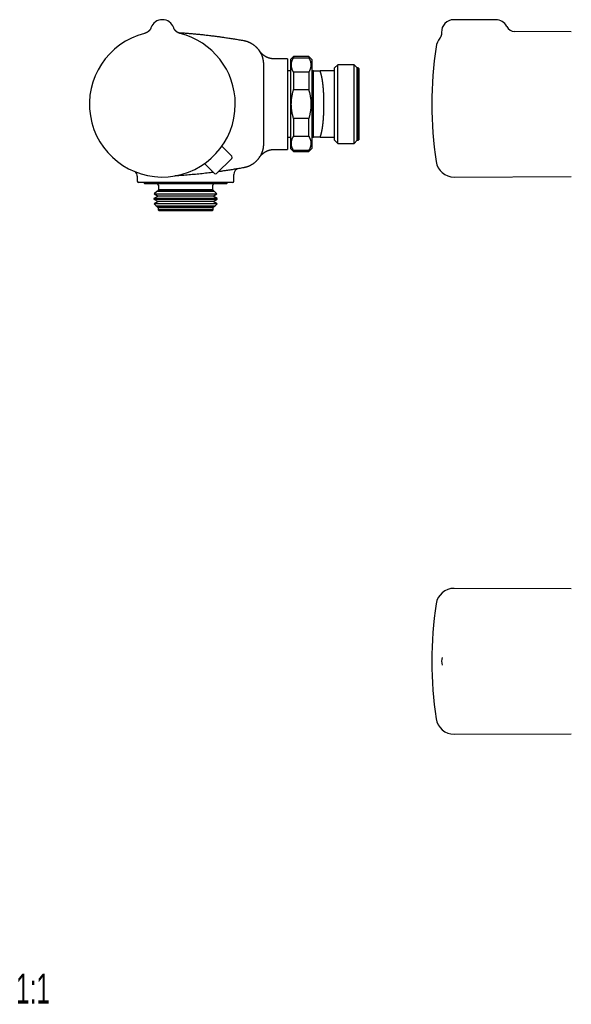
# Model space of a CAD drawing. Header units: millimetres. Extents: x 8 to 681, y 12 to 339.
# Tile 1 of 5: x 8 to 191, y 12 to 339. Entities that reach past the tile are written whole.
import ezdxf

# ---------------------------------------------------------------- set-up
doc = ezdxf.new("R2010")
doc.units = ezdxf.units.MM
doc.styles.add('SLDTEXTSTYLE0', font='TXT', dxfattribs={"width": 0.605})

msp = doc.modelspace()

# ---------------------------------------------------------------- linework, layer by layer
at = {"color": 7, "linetype": 'Continuous', "lineweight": 30}
for p, q in [((166.3, 338.5), (152.3, 338.5)), ((51.99, 335.85), (51.99, 335.85)), ((51.99, 335.85), (51.99, 335.85)), ((59.52, 335.85), (59.52, 335.85)), ((59.52, 335.85), (59.52, 335.85)), ((191.3, 334.5), (172.57, 334.58)), ((89.26, 323.72), (89.26, 310.5)), ((89.26, 323.72), (89.26, 323.72)), ((89.26, 323.72), (89.26, 323.72)), ((97.26, 325.5), (92.9, 325.5)), ((97.26, 325.5), (97.26, 295.5)), ((99.26, 326.25), (98.26, 325.25)), ((98.26, 325.25), (98.26, 310.5)), ((104.26, 326.25), (99.26, 326.25)), ((99.26, 326.25), (99.26, 325.89)), ((99.26, 325.89), (104.26, 325.89)), ((105.26, 325.25), (104.26, 326.25)), ((104.26, 326.25), (104.26, 325.89)), ((105.26, 325.25), (105.26, 310.5)), ((113.87, 323.5), (112.87, 322.5)), ((119.37, 323.5), (113.87, 323.5)), ((113.87, 297.5), (113.87, 323.5)), ((120.37, 322.5), (119.37, 323.5)), ((119.37, 297.5), (119.37, 323.5)), ((98.26, 321.5), (97.26, 321.5)), ((99.26, 321.09), (99.26, 315.3)), ((104.26, 321.09), (99.26, 321.09)), ((104.26, 321.09), (104.26, 315.3)), ((105.82, 321.5), (105.26, 321.5)), ((105.82, 321.5), (105.82, 321.5)), ((105.87, 299.5), (105.87, 321.5)), ((105.87, 321.5), (105.87, 321.5)), ((112.87, 321.5), (108.02, 321.5)), ((112.87, 321.5), (112.87, 322.5)), ((112.87, 299.5), (112.87, 321.5)), ((120.67, 322.5), (120.37, 322.5)), ((120.37, 298.5), (120.37, 322.5)), ((120.87, 322.3), (120.67, 322.5)), ((120.67, 298.5), (120.67, 322.5)), ((120.87, 322.3), (120.87, 298.7)), ((99.26, 315.3), (104.26, 315.3)), ((89.26, 310.5), (89.26, 297.28)), ((98.26, 310.5), (98.26, 295.75)), ((105.26, 310.5), (105.26, 295.75)), ((104.26, 305.7), (99.26, 305.7)), ((99.26, 305.7), (99.26, 299.91)), ((104.26, 299.91), (104.26, 305.7)), ((97.26, 299.5), (98.26, 299.5)), ((99.26, 299.91), (104.26, 299.91)), ((105.26, 299.5), (105.82, 299.5)), ((105.82, 299.5), (105.87, 299.5)), ((105.87, 299.5), (105.87, 299.5)), ((108.02, 299.5), (112.87, 299.5)), ((112.87, 298.5), (112.87, 299.5)), ((112.87, 298.5), (113.87, 297.5)), ((113.87, 297.5), (119.37, 297.5)), ((119.37, 297.5), (120.37, 298.5)), ((120.37, 298.5), (120.67, 298.5)), ((120.67, 298.5), (120.87, 298.7)), ((78.78, 293.21), (75.49, 296.55)), ((92.81, 295.5), (92.9, 295.5)), ((92.9, 295.5), (97.26, 295.5)), ((98.26, 295.75), (99.26, 294.75)), ((99.26, 295.11), (99.26, 294.75)), ((104.26, 295.11), (99.26, 295.11)), ((99.26, 294.75), (104.26, 294.75)), ((104.26, 294.75), (105.26, 295.75)), ((104.26, 295.11), (104.26, 294.75)), ((73.05, 287.48), (69.71, 290.76)), ((78.77, 292.51), (73.75, 287.48)), ((47.46, 286.61), (47.46, 285)), ((52.4, 284.5), (47.96, 284.5)), ((49.71, 284.5), (49.71, 284.3)), ((49.71, 284.3), (49.91, 284.1)), ((77.21, 284.3), (49.71, 284.3)), ((77.01, 284.1), (49.91, 284.1)), ((57.83, 284.5), (57.52, 284.5)), ((78.96, 284.5), (64.27, 284.5)), ((77.01, 284.1), (77.21, 284.3)), ((77.21, 284.3), (77.21, 284.5)), ((79.46, 285), (79.46, 287.16)), ((152.47, 286.33), (191.3, 286.5)), ((53.9, 281.55), (53.08, 280.72)), ((54.33, 281.79), (53.9, 281.55)), ((73.01, 281.55), (53.9, 281.55)), ((54.46, 282.1), (54.22, 281.86)), ((54.22, 281.86), (54.33, 281.79)), ((54.22, 281.86), (54.62, 281.86)), ((72.58, 281.79), (54.33, 281.79)), ((54.46, 283.6), (54.46, 282.1)), ((72.46, 282.1), (54.46, 282.1)), ((54.62, 281.86), (72.69, 281.86)), ((72.46, 282.1), (72.46, 283.6)), ((72.69, 281.86), (72.46, 282.1)), ((72.58, 281.79), (72.69, 281.86)), ((73.01, 281.55), (72.58, 281.79)), ((73.84, 280.72), (73.01, 281.55)), ((54.33, 279.99), (52.98, 279.21)), ((52.98, 279.21), (52.98, 278.98)), ((73.93, 279.21), (52.98, 279.21)), ((52.98, 278.98), (54.33, 278.19)), ((52.98, 278.98), (53.44, 278.98)), ((54.33, 278.19), (53.02, 277.44)), ((53.08, 280.72), (54.33, 279.99)), ((53.08, 280.72), (53.53, 280.72)), ((53.44, 278.98), (73.93, 278.98)), ((53.53, 280.72), (73.84, 280.72)), ((72.58, 279.99), (54.33, 279.99)), ((72.58, 278.19), (54.33, 278.19)), ((72.58, 279.99), (73.84, 280.72)), ((73.93, 279.21), (72.58, 279.99)), ((72.58, 278.19), (73.93, 278.98)), ((73.89, 277.44), (72.58, 278.19)), ((73.93, 278.98), (73.93, 279.21)), ((53.02, 277.44), (53.69, 276.76)), ((73.89, 277.44), (53.02, 277.44)), ((53.69, 276.76), (54.33, 276.39)), ((53.69, 276.76), (54.12, 276.76)), ((54.12, 276.76), (73.22, 276.76)), ((54.33, 276.39), (54.16, 276.3)), ((54.16, 276.3), (54.36, 276.1)), ((72.75, 276.3), (54.16, 276.3)), ((72.58, 276.39), (54.33, 276.39)), ((54.36, 276.1), (54.36, 275.4)), ((72.56, 276.1), (54.36, 276.1)), ((54.36, 275.4), (54.66, 275.1)), ((72.56, 275.4), (54.36, 275.4)), ((72.26, 275.1), (54.66, 275.1)), ((72.26, 275.1), (72.56, 275.4)), ((72.56, 276.1), (72.75, 276.3)), ((72.56, 275.4), (72.56, 276.1)), ((72.58, 276.39), (73.22, 276.76)), ((72.75, 276.3), (72.58, 276.39)), ((73.22, 276.76), (73.89, 277.44)), ((191.3, 149.76), (152.47, 149.93)), ((148.51, 127.04), (148.51, 127.04)), ((152.47, 101.58), (191.3, 101.75))]:
    msp.add_line(p, q, dxfattribs=at)
at = {"color": 7, "linetype": 'Continuous', "lineweight": 30, "flags": 128}
msp.add_lwpolyline([(59.58, 335.7), (59.56, 335.76), (59.52, 335.85)], dxfattribs=at)
at = {"color": 7, "linetype": 'Continuous', "lineweight": 30}
for centre, radius, start, end in [((55.76, 334.5), 4, 19.6961, 160.3039), ((152.3, 334.5), 4, 90, 182.7509), ((166.3, 334.5), 4, 26.1396, 90), ((55.76, 310.5), 24.17, 104.0365, 0), ((55.76, 310.5), 24.17, 0, 75.9635), ((172.58, 337.58), 3, 206.1387, 269.7329), ((152.44, 328.67), 6, 142.3912, 171.5732), ((275.1, 310.5), 130, 171.5732, 188.4268), ((78.42, 292.86), 0.5, 315, 44.5), ((152.44, 292.33), 6, 188.4268, 270.25), ((45.46, 286.61), 2, 359.9864, 44.5554), ((73.4, 287.84), 0.5, 225.5, 315), ((81.46, 287.16), 2, 99.6783, 180.0039), ((47.96, 285), 0.5, 180, 270), ((53.96, 283.6), 0.5, 0, 90), ((72.96, 283.6), 0.5, 90, 180), ((78.96, 285), 0.5, 270, 0), ((152.44, 143.93), 6, 89.75, 171.5732), ((275.1, 125.76), 130, 171.5732, 188.4268), ((152.3, 125.76), 4, 161.261, 198.7588), ((152.44, 107.58), 6, 188.4268, 270.25)]:
    msp.add_arc(centre, radius, start, end, dxfattribs=at)
for points, knots in [([(51.99, 335.85), (51.99, 335.85), (51.99, 335.85), (51.99, 335.84), (51.99, 335.84), (51.98, 335.83), (51.98, 335.82), (51.98, 335.81), (51.97, 335.8), (51.96, 335.77), (51.94, 335.73), (51.92, 335.68), (51.9, 335.62), (51.86, 335.55), (51.83, 335.48), (51.8, 335.42), (51.76, 335.35), (51.72, 335.28), (51.67, 335.21), (51.63, 335.15), (51.58, 335.08), (51.53, 335.01), (51.48, 334.95), (51.42, 334.88), (51.37, 334.82), (51.31, 334.76), (51.25, 334.7), (51.19, 334.64), (51.12, 334.59), (51.06, 334.53), (50.99, 334.48), (50.92, 334.43), (50.85, 334.38), (50.78, 334.33), (50.71, 334.29), (50.63, 334.24), (50.56, 334.2), (50.48, 334.17), (50.41, 334.13), (50.33, 334.09), (50.25, 334.06), (50.17, 334.03), (50.08, 334), (49.99, 333.98), (49.93, 333.96), (49.89, 333.95), (49.89, 333.95)], [0, 0, 0, 0, 0.002692, 0.005958, 0.008872, 0.011714, 0.014857, 0.018939, 0.024822, 0.033912, 0.047983, 0.065484, 0.090355, 0.117301, 0.141236, 0.166305, 0.192465, 0.219323, 0.246654, 0.274315, 0.302212, 0.330284, 0.358487, 0.386793, 0.415178, 0.443628, 0.47213, 0.500676, 0.529258, 0.557871, 0.586509, 0.615171, 0.643852, 0.67255, 0.701263, 0.72999, 0.758728, 0.787477, 0.816236, 0.845004, 0.873779, 0.902561, 0.934541, 0.966503, 0.998365, 1, 1, 1, 1]), ([(61.62, 333.95), (61.62, 333.95), (61.58, 333.96), (61.53, 333.97), (61.44, 334), (61.36, 334.03), (61.28, 334.06), (61.2, 334.09), (61.12, 334.12), (61.04, 334.16), (60.97, 334.2), (60.89, 334.24), (60.82, 334.28), (60.75, 334.32), (60.68, 334.37), (60.61, 334.42), (60.54, 334.46), (60.47, 334.52), (60.41, 334.57), (60.35, 334.62), (60.29, 334.68), (60.23, 334.73), (60.17, 334.79), (60.12, 334.85), (60.07, 334.91), (60.02, 334.97), (59.97, 335.03), (59.92, 335.09), (59.88, 335.16), (59.84, 335.22), (59.8, 335.28), (59.76, 335.34), (59.72, 335.4), (59.69, 335.46), (59.66, 335.52), (59.63, 335.58), (59.61, 335.63), (59.59, 335.68), (59.57, 335.73), (59.55, 335.76), (59.54, 335.79), (59.54, 335.81), (59.53, 335.82), (59.53, 335.83), (59.53, 335.84), (59.52, 335.84), (59.52, 335.85), (59.52, 335.85), (59.52, 335.85), (59.52, 335.85)], [0, 0, 0, 0, 0.002749, 0.032054, 0.06129, 0.090454, 0.119544, 0.148556, 0.177489, 0.206338, 0.235099, 0.26377, 0.292345, 0.320819, 0.349187, 0.377442, 0.405578, 0.433588, 0.461461, 0.489189, 0.51676, 0.544162, 0.57138, 0.598397, 0.625195, 0.651752, 0.67804, 0.70403, 0.729685, 0.754962, 0.779809, 0.804162, 0.827942, 0.851052, 0.873368, 0.894731, 0.91493, 0.933659, 0.95039, 0.964024, 0.973466, 0.979661, 0.983947, 0.987152, 0.989825, 0.992383, 0.99516, 0.998445, 1, 1, 1, 1]), ([(60.85, 334.26), (61.16, 334.24), (61.87, 334.19), (63.04, 334.11), (64.34, 334), (65.69, 333.88), (67.04, 333.75), (68.43, 333.61), (69.87, 333.46), (71.34, 333.29), (72.81, 333.1), (74.18, 332.93), (75.44, 332.75), (76.72, 332.57), (78.12, 332.36), (79.63, 332.12), (81.15, 331.87), (82.15, 331.69), (82.66, 331.6)], [0, 0, 0, 0, 0.042448, 0.097759, 0.159456, 0.221153, 0.282861, 0.344569, 0.411952, 0.479336, 0.546734, 0.614133, 0.667546, 0.720961, 0.79071, 0.860464, 0.93023, 1, 1, 1, 1]), ([(148.3, 334.31), (148.31, 334.28), (148.31, 334.23), (148.31, 334.15), (148.31, 334.06), (148.3, 333.98), (148.3, 333.9), (148.29, 333.81), (148.28, 333.73), (148.26, 333.65), (148.25, 333.56), (148.23, 333.48), (148.21, 333.4), (148.19, 333.32), (148.17, 333.25), (148.14, 333.17), (148.11, 333.09), (148.08, 333.02), (148.05, 332.95), (148.02, 332.87), (147.98, 332.8), (147.95, 332.74), (147.91, 332.67), (147.87, 332.61), (147.83, 332.54), (147.8, 332.48), (147.76, 332.43), (147.72, 332.38), (147.69, 332.35), (147.68, 332.33)], [0, 0, 0, 0, 0.034748, 0.075154, 0.115437, 0.15559, 0.195606, 0.235478, 0.275198, 0.314757, 0.354145, 0.393351, 0.432362, 0.471163, 0.509739, 0.54807, 0.586135, 0.62391, 0.661367, 0.698473, 0.735188, 0.771468, 0.807258, 0.842494, 0.877096, 0.910969, 0.943994, 0.976022, 1, 1, 1, 1]), ([(82.66, 331.6), (82.66, 331.6), (82.73, 331.59), (82.87, 331.56), (83.09, 331.51), (83.3, 331.46), (83.52, 331.4), (83.73, 331.33), (83.94, 331.26), (84.15, 331.18), (84.37, 331.1), (84.57, 331), (84.78, 330.91), (84.98, 330.8), (85.18, 330.69), (85.38, 330.58), (85.56, 330.47), (85.75, 330.34), (85.93, 330.22), (86.11, 330.08), (86.29, 329.95), (86.46, 329.8), (86.63, 329.65), (86.8, 329.5), (86.96, 329.34), (87.12, 329.17), (87.27, 329), (87.41, 328.83), (87.55, 328.66), (87.69, 328.48), (87.82, 328.3), (87.94, 328.12), (88.06, 327.93), (88.18, 327.74), (88.29, 327.54), (88.39, 327.34), (88.49, 327.13), (88.59, 326.92), (88.68, 326.71), (88.76, 326.51), (88.83, 326.3), (88.9, 326.09), (88.96, 325.87), (89.02, 325.66), (89.07, 325.44), (89.12, 325.22), (89.15, 325), (89.19, 324.77), (89.21, 324.54), (89.23, 324.31), (89.25, 324.1), (89.25, 323.91), (89.25, 323.78), (89.26, 323.72)], [0, 0, 0, 0, 0.000005, 0.019803, 0.039605, 0.059404, 0.079339, 0.099278, 0.119214, 0.139583, 0.159956, 0.180325, 0.200845, 0.221369, 0.241888, 0.261686, 0.281488, 0.301286, 0.321221, 0.34116, 0.361096, 0.381464, 0.401837, 0.422206, 0.442725, 0.463248, 0.483767, 0.503563, 0.523363, 0.54316, 0.563093, 0.583031, 0.602964, 0.623331, 0.643702, 0.664068, 0.684585, 0.705106, 0.725623, 0.745422, 0.765225, 0.785025, 0.804961, 0.824902, 0.844839, 0.865209, 0.885583, 0.905952, 0.926472, 0.946996, 0.967516, 0.983754, 1, 1, 1, 1]), ([(92.9, 325.5), (92.88, 325.5), (92.83, 325.5), (92.73, 325.5), (92.61, 325.51), (92.49, 325.51), (92.36, 325.52), (92.24, 325.54), (92.12, 325.55), (92, 325.57), (91.87, 325.59), (91.75, 325.61), (91.63, 325.63), (91.51, 325.66), (91.4, 325.69), (91.28, 325.72), (91.16, 325.76), (91.04, 325.79), (90.93, 325.83), (90.82, 325.87), (90.7, 325.92), (90.59, 325.96), (90.48, 326.01), (90.37, 326.06), (90.26, 326.11), (90.16, 326.16), (90.05, 326.22), (89.95, 326.28), (89.84, 326.33), (89.74, 326.4), (89.64, 326.46), (89.55, 326.52), (89.45, 326.59), (89.36, 326.66), (89.26, 326.72), (89.17, 326.79), (89.09, 326.87), (89, 326.94), (88.92, 327.01), (88.83, 327.09), (88.75, 327.16), (88.68, 327.24), (88.6, 327.31), (88.53, 327.39), (88.46, 327.47), (88.39, 327.54), (88.32, 327.62), (88.26, 327.69), (88.2, 327.76), (88.15, 327.83), (88.1, 327.9), (88.05, 327.96), (88.01, 328.02), (87.98, 328.07), (87.95, 328.1), (87.94, 328.13), (87.93, 328.14), (87.92, 328.15), (87.91, 328.16), (87.91, 328.16), (87.91, 328.16), (87.91, 328.17), (87.91, 328.17)], [0, 0, 0, 0, 0.00662, 0.027691, 0.048737, 0.069757, 0.090749, 0.111713, 0.132648, 0.153554, 0.174429, 0.195272, 0.216083, 0.23686, 0.257603, 0.278309, 0.298977, 0.319606, 0.340194, 0.36074, 0.381241, 0.401695, 0.4221, 0.442453, 0.462751, 0.482992, 0.503172, 0.523287, 0.543334, 0.563306, 0.583201, 0.603011, 0.62273, 0.642352, 0.661868, 0.681268, 0.700543, 0.71968, 0.738665, 0.757481, 0.776111, 0.794532, 0.812717, 0.830635, 0.848247, 0.865507, 0.882359, 0.898731, 0.914534, 0.929655, 0.943948, 0.957222, 0.969214, 0.979497, 0.987166, 0.991736, 0.994477, 0.996262, 0.997546, 0.998616, 0.999688, 1, 1, 1, 1]), ([(87.91, 328.16), (87.91, 328.16), (87.91, 328.16), (87.91, 328.17), (87.91, 328.17), (87.91, 328.17)], [0, 0, 0, 0, 0.0502963, 0.6227174, 1, 1, 1, 1]), ([(87.91, 328.16), (87.91, 328.16), (87.91, 328.16), (87.92, 328.15), (87.94, 328.12), (87.96, 328.09), (87.98, 328.06), (87.99, 328.05)], [0, 0, 0, 0, 0.005683, 0.273182, 0.540755, 0.808354, 1, 1, 1, 1]), ([(88.04, 327.96), (88.04, 327.96), (88.03, 327.98), (88.01, 328.02), (87.98, 328.06), (87.96, 328.09), (87.95, 328.1), (87.95, 328.1)], [0, 0, 0, 0, 0.023342, 0.322095, 0.621633, 0.921171, 1, 1, 1, 1]), ([(99.26, 321.09), (99.22, 321.15), (99.15, 321.27), (99.04, 321.46), (98.95, 321.64), (98.87, 321.82), (98.8, 322), (98.73, 322.18), (98.67, 322.37), (98.62, 322.56), (98.57, 322.77), (98.54, 322.97), (98.52, 323.18), (98.51, 323.38), (98.5, 323.58), (98.51, 323.78), (98.53, 323.97), (98.57, 324.17), (98.61, 324.38), (98.66, 324.59), (98.72, 324.78), (98.79, 324.95), (98.85, 325.11), (98.92, 325.27), (98.99, 325.42), (99.08, 325.58), (99.16, 325.74), (99.22, 325.84), (99.26, 325.89)], [0, 0, 0, 0, 0.039402, 0.078808, 0.11821, 0.155431, 0.192661, 0.229889, 0.267109, 0.309408, 0.35173, 0.394058, 0.436377, 0.478674, 0.518708, 0.558755, 0.598802, 0.638836, 0.682192, 0.725557, 0.768915, 0.801796, 0.834679, 0.86756, 0.900438, 0.933317, 0.966658, 1, 1, 1, 1]), ([(104.26, 325.89), (104.29, 325.83), (104.37, 325.71), (104.47, 325.52), (104.56, 325.34), (104.64, 325.16), (104.71, 324.98), (104.78, 324.8), (104.84, 324.61), (104.89, 324.42), (104.94, 324.21), (104.97, 324.01), (104.99, 323.8), (105, 323.61), (105.01, 323.44), (105, 323.28), (104.99, 323.11), (104.96, 322.92), (104.93, 322.71), (104.88, 322.5), (104.82, 322.3), (104.75, 322.11), (104.68, 321.91), (104.6, 321.73), (104.52, 321.56), (104.44, 321.4), (104.35, 321.25), (104.29, 321.14), (104.26, 321.09)], [0, 0, 0, 0, 0.039402, 0.078808, 0.11821, 0.155431, 0.192661, 0.229889, 0.267109, 0.309408, 0.35173, 0.394058, 0.436377, 0.478674, 0.510705, 0.542739, 0.574769, 0.617661, 0.660561, 0.703453, 0.744473, 0.785505, 0.826538, 0.86756, 0.900438, 0.933317, 0.966658, 1, 1, 1, 1]), ([(105.87, 321.5), (105.85, 321.5), (105.83, 321.5), (105.82, 321.5), (105.82, 321.5)], [0, 0, 0, 0, 0.976995, 1, 1, 1, 1]), ([(105.87, 321.5), (105.87, 321.5), (105.87, 321.5), (105.89, 321.5), (105.92, 321.5), (105.96, 321.5), (106, 321.5), (106.06, 321.5), (106.12, 321.5), (106.19, 321.5), (106.27, 321.5), (106.36, 321.5), (106.46, 321.5), (106.57, 321.5), (106.69, 321.5), (106.81, 321.5), (106.94, 321.5), (107.08, 321.5), (107.22, 321.5), (107.39, 321.5), (107.58, 321.5), (107.79, 321.5), (107.94, 321.5), (108.02, 321.5)], [0, 0, 0, 0, 0.042738, 0.08549, 0.128248, 0.171002, 0.213741, 0.256936, 0.300142, 0.343354, 0.386563, 0.429761, 0.477084, 0.524413, 0.571743, 0.619068, 0.666509, 0.71395, 0.761134, 0.808318, 0.872211, 0.936106, 1, 1, 1, 1]), ([(108.02, 299.5), (108.03, 299.54), (108.07, 299.61), (108.11, 299.73), (108.16, 299.84), (108.2, 299.96), (108.24, 300.08), (108.29, 300.21), (108.33, 300.34), (108.37, 300.48), (108.41, 300.63), (108.45, 300.77), (108.48, 300.92), (108.52, 301.08), (108.56, 301.23), (108.6, 301.42), (108.64, 301.64), (108.69, 301.89), (108.73, 302.12), (108.77, 302.33), (108.8, 302.51), (108.83, 302.7), (108.86, 302.89), (108.88, 303.09), (108.91, 303.29), (108.94, 303.49), (108.96, 303.69), (108.99, 303.9), (109.01, 304.11), (109.03, 304.33), (109.06, 304.57), (109.09, 304.86), (109.12, 305.18), (109.14, 305.49), (109.17, 305.8), (109.19, 306.11), (109.21, 306.39), (109.22, 306.65), (109.23, 306.89), (109.25, 307.12), (109.26, 307.36), (109.27, 307.6), (109.28, 307.84), (109.29, 308.09), (109.3, 308.37), (109.31, 308.68), (109.31, 309.03), (109.32, 309.38), (109.33, 309.71), (109.33, 310.04), (109.33, 310.34), (109.33, 310.61), (109.33, 310.88), (109.33, 311.18), (109.32, 311.51), (109.32, 311.83), (109.31, 312.14), (109.3, 312.45), (109.29, 312.75), (109.28, 313.06), (109.27, 313.36), (109.26, 313.67), (109.24, 313.99), (109.23, 314.27), (109.21, 314.53), (109.19, 314.78), (109.18, 315.06), (109.15, 315.36), (109.13, 315.65), (109.11, 315.93), (109.08, 316.21), (109.06, 316.47), (109.03, 316.74), (109, 317.01), (108.97, 317.27), (108.93, 317.54), (108.9, 317.78), (108.87, 317.99), (108.84, 318.2), (108.81, 318.43), (108.77, 318.67), (108.73, 318.89), (108.7, 319.08), (108.66, 319.28), (108.62, 319.49), (108.57, 319.71), (108.52, 319.91), (108.48, 320.09), (108.44, 320.24), (108.4, 320.39), (108.36, 320.54), (108.31, 320.7), (108.27, 320.84), (108.22, 320.98), (108.18, 321.11), (108.13, 321.22), (108.09, 321.33), (108.05, 321.42), (108.03, 321.47), (108.02, 321.5)], [0, 0, 0, 0, 0.009884, 0.019768, 0.028921, 0.038074, 0.047243, 0.056413, 0.065566, 0.074719, 0.084019, 0.093319, 0.102341, 0.111364, 0.120534, 0.129703, 0.14283, 0.155959, 0.169086, 0.178075, 0.187064, 0.196069, 0.205073, 0.214063, 0.223052, 0.232056, 0.241061, 0.25005, 0.259039, 0.268045, 0.27705, 0.289936, 0.302826, 0.315713, 0.327526, 0.339342, 0.351155, 0.360008, 0.368861, 0.377729, 0.386598, 0.39545, 0.404303, 0.413172, 0.42204, 0.434723, 0.447408, 0.46009, 0.471792, 0.483496, 0.495197, 0.503967, 0.512736, 0.524438, 0.536142, 0.547843, 0.558885, 0.569932, 0.58098, 0.592027, 0.603068, 0.614744, 0.626423, 0.638099, 0.646849, 0.655599, 0.667275, 0.678954, 0.69063, 0.70164, 0.712655, 0.723672, 0.734688, 0.745698, 0.757436, 0.769177, 0.780915, 0.789712, 0.798509, 0.810247, 0.821987, 0.833725, 0.842537, 0.851349, 0.863917, 0.876487, 0.889056, 0.898207, 0.90736, 0.916511, 0.926804, 0.937099, 0.947395, 0.957687, 0.967025, 0.976365, 0.985703, 0.992852, 1, 1, 1, 1]), ([(99.26, 305.7), (99.22, 305.81), (99.16, 306.03), (99.07, 306.35), (98.99, 306.65), (98.91, 306.97), (98.84, 307.32), (98.77, 307.67), (98.71, 307.99), (98.67, 308.28), (98.63, 308.57), (98.59, 308.86), (98.56, 309.15), (98.54, 309.45), (98.52, 309.76), (98.51, 310.08), (98.5, 310.43), (98.51, 310.79), (98.52, 311.14), (98.54, 311.49), (98.56, 311.82), (98.59, 312.15), (98.63, 312.48), (98.68, 312.81), (98.73, 313.12), (98.79, 313.43), (98.85, 313.72), (98.91, 314.01), (98.98, 314.32), (99.06, 314.63), (99.15, 314.96), (99.22, 315.18), (99.26, 315.3)], [0, 0, 0, 0, 0.035621, 0.071242, 0.101407, 0.131572, 0.171346, 0.211119, 0.241345, 0.271574, 0.301799, 0.331641, 0.361482, 0.392592, 0.423705, 0.454814, 0.492311, 0.529812, 0.567309, 0.600809, 0.635136, 0.669467, 0.703793, 0.737494, 0.771196, 0.801615, 0.832038, 0.862458, 0.895588, 0.928721, 0.961851, 1, 1, 1, 1]), ([(104.26, 315.3), (104.29, 315.19), (104.36, 314.96), (104.46, 314.6), (104.55, 314.23), (104.64, 313.86), (104.71, 313.49), (104.78, 313.14), (104.83, 312.8), (104.88, 312.47), (104.92, 312.14), (104.95, 311.81), (104.98, 311.47), (104.99, 311.12), (105, 310.76), (105.01, 310.42), (105, 310.1), (104.99, 309.8), (104.97, 309.51), (104.95, 309.22), (104.92, 308.92), (104.89, 308.61), (104.84, 308.28), (104.79, 307.95), (104.73, 307.6), (104.66, 307.27), (104.58, 306.9), (104.49, 306.51), (104.37, 306.1), (104.29, 305.83), (104.26, 305.7)], [0, 0, 0, 0, 0.03711, 0.07422, 0.113622, 0.153027, 0.192428, 0.228455, 0.264481, 0.297983, 0.331486, 0.365338, 0.39919, 0.436136, 0.473086, 0.510032, 0.540734, 0.571439, 0.602141, 0.631478, 0.660815, 0.69403, 0.727244, 0.763082, 0.798919, 0.833674, 0.868429, 0.913638, 0.958847, 1, 1, 1, 1]), ([(89.26, 297.28), (89.25, 297.2), (89.25, 297.05), (89.24, 296.83), (89.23, 296.6), (89.21, 296.38), (89.18, 296.16), (89.14, 295.93), (89.1, 295.71), (89.05, 295.49), (89, 295.27), (88.94, 295.06), (88.88, 294.85), (88.81, 294.64), (88.73, 294.43), (88.65, 294.22), (88.56, 294.01), (88.47, 293.81), (88.36, 293.6), (88.26, 293.4), (88.14, 293.2), (88.02, 293), (87.88, 292.78), (87.72, 292.56), (87.56, 292.35), (87.4, 292.15), (87.24, 291.97), (87.09, 291.81), (86.94, 291.65), (86.78, 291.49), (86.62, 291.34), (86.45, 291.19), (86.28, 291.05), (86.1, 290.91), (85.92, 290.77), (85.73, 290.64), (85.54, 290.52), (85.34, 290.4), (85.14, 290.28), (84.93, 290.17), (84.72, 290.07), (84.51, 289.97), (84.29, 289.87), (84.07, 289.79), (83.84, 289.7), (83.61, 289.63), (83.37, 289.56), (83.14, 289.5), (82.9, 289.45), (82.74, 289.42), (82.66, 289.4)], [0, 0, 0, 0, 0.020078, 0.040153, 0.06028, 0.080407, 0.100701, 0.120996, 0.141353, 0.16171, 0.181489, 0.201272, 0.221051, 0.240967, 0.260888, 0.280804, 0.301155, 0.321511, 0.341862, 0.362364, 0.382869, 0.40337, 0.427515, 0.45166, 0.475916, 0.500171, 0.519938, 0.539708, 0.559475, 0.579378, 0.599285, 0.619188, 0.639522, 0.659861, 0.680195, 0.700679, 0.721166, 0.74165, 0.762744, 0.783843, 0.804938, 0.826199, 0.847466, 0.868728, 0.890515, 0.912307, 0.934094, 0.956059, 0.97803, 1, 1, 1, 1]), ([(89.26, 297.28), (89.26, 297.28), (89.25, 297.25), (89.25, 297.2), (89.25, 297.16), (89.25, 297.14)], [0, 0, 0, 0, 0.000304, 0.534749, 1, 1, 1, 1]), ([(99.26, 295.11), (99.22, 295.17), (99.15, 295.29), (99.04, 295.48), (98.95, 295.67), (98.87, 295.85), (98.79, 296.04), (98.72, 296.23), (98.66, 296.42), (98.61, 296.61), (98.57, 296.81), (98.54, 297.01), (98.52, 297.21), (98.5, 297.41), (98.5, 297.61), (98.52, 297.82), (98.54, 298.03), (98.57, 298.24), (98.62, 298.45), (98.68, 298.66), (98.75, 298.86), (98.82, 299.07), (98.91, 299.28), (99.02, 299.49), (99.13, 299.7), (99.21, 299.84), (99.26, 299.91)], [0, 0, 0, 0, 0.039438, 0.078884, 0.118329, 0.157766, 0.19739, 0.237015, 0.276298, 0.315581, 0.356348, 0.397129, 0.43791, 0.478676, 0.521454, 0.564249, 0.607044, 0.649823, 0.692933, 0.736044, 0.778489, 0.820935, 0.865693, 0.910465, 0.955239, 1, 1, 1, 1]), ([(104.26, 299.91), (104.29, 299.85), (104.37, 299.73), (104.47, 299.54), (104.56, 299.35), (104.65, 299.17), (104.72, 298.98), (104.79, 298.79), (104.85, 298.59), (104.9, 298.4), (104.94, 298.2), (104.97, 298.01), (104.99, 297.81), (105.01, 297.61), (105.01, 297.4), (104.99, 297.2), (104.97, 296.99), (104.94, 296.78), (104.89, 296.57), (104.83, 296.36), (104.76, 296.15), (104.68, 295.94), (104.59, 295.73), (104.49, 295.52), (104.38, 295.31), (104.3, 295.18), (104.26, 295.11)], [0, 0, 0, 0, 0.039489, 0.078998, 0.118514, 0.158028, 0.19753, 0.237015, 0.277272, 0.317555, 0.35785, 0.398143, 0.438423, 0.478677, 0.521543, 0.564441, 0.607356, 0.650273, 0.693175, 0.736044, 0.780012, 0.824004, 0.868012, 0.912024, 0.956026, 1, 1, 1, 1]), ([(105.87, 299.5), (105.85, 299.5), (105.83, 299.5), (105.82, 299.5), (105.82, 299.5)], [0, 0, 0, 0, 0.976995, 1, 1, 1, 1]), ([(108.02, 299.5), (107.94, 299.5), (107.8, 299.5), (107.58, 299.5), (107.39, 299.5), (107.23, 299.5), (107.09, 299.5), (106.95, 299.5), (106.82, 299.5), (106.69, 299.5), (106.57, 299.5), (106.46, 299.5), (106.36, 299.5), (106.27, 299.5), (106.19, 299.5), (106.12, 299.5), (106.06, 299.5), (106, 299.5), (105.96, 299.5), (105.92, 299.5), (105.89, 299.5), (105.87, 299.5), (105.87, 299.5), (105.87, 299.5)], [0, 0, 0, 0, 0.063168, 0.126339, 0.189506, 0.236932, 0.284357, 0.3317, 0.379043, 0.42684, 0.474643, 0.522444, 0.570239, 0.612998, 0.655767, 0.69854, 0.741306, 0.784062, 0.82724, 0.870434, 0.913632, 0.956823, 1, 1, 1, 1]), ([(87.93, 292.87), (87.93, 292.87), (87.94, 292.87), (87.94, 292.88), (87.95, 292.89), (87.95, 292.9), (87.96, 292.91), (87.98, 292.93), (88, 292.96), (88.02, 293), (88.06, 293.05), (88.11, 293.11), (88.16, 293.18), (88.22, 293.26), (88.28, 293.34), (88.35, 293.42), (88.43, 293.5), (88.5, 293.58), (88.58, 293.67), (88.66, 293.75), (88.75, 293.83), (88.83, 293.91), (88.92, 293.99), (89.01, 294.07), (89.1, 294.15), (89.19, 294.22), (89.29, 294.29), (89.39, 294.37), (89.48, 294.43), (89.58, 294.5), (89.68, 294.57), (89.79, 294.63), (89.89, 294.69), (89.99, 294.75), (90.1, 294.81), (90.21, 294.86), (90.31, 294.92), (90.42, 294.97), (90.53, 295.02), (90.65, 295.06), (90.76, 295.11), (90.87, 295.15), (90.98, 295.19), (91.1, 295.22), (91.22, 295.26), (91.34, 295.3), (91.47, 295.33), (91.61, 295.36), (91.74, 295.39), (91.87, 295.41), (92, 295.43), (92.13, 295.45), (92.26, 295.47), (92.39, 295.48), (92.53, 295.49), (92.66, 295.5), (92.78, 295.5), (92.86, 295.5), (92.9, 295.5)], [0, 0, 0, 0, 0.00074, 0.002859, 0.005031, 0.007493, 0.010511, 0.014452, 0.019862, 0.027596, 0.038763, 0.052996, 0.067902, 0.08398, 0.101331, 0.119616, 0.138538, 0.15789, 0.177538, 0.197394, 0.2174, 0.237519, 0.257723, 0.277994, 0.298319, 0.318685, 0.339087, 0.359518, 0.379974, 0.40045, 0.420944, 0.441454, 0.461976, 0.482511, 0.503056, 0.523609, 0.544172, 0.564741, 0.585317, 0.605899, 0.626487, 0.647079, 0.667676, 0.688277, 0.708882, 0.731828, 0.754786, 0.77769, 0.800543, 0.823347, 0.846105, 0.868819, 0.891491, 0.914123, 0.936717, 0.959274, 0.981796, 1, 1, 1, 1]), ([(87.91, 292.84), (87.91, 292.83), (87.91, 292.83), (87.91, 292.83), (87.91, 292.83)], [0, 0, 0, 0, 0.741722, 1, 1, 1, 1]), ([(87.93, 292.87), (87.93, 292.87), (87.94, 292.88), (87.96, 292.91), (87.98, 292.94), (88, 292.98), (88.01, 292.99)], [0, 0, 0, 0, 0.0559124, 0.3918169, 0.7289703, 1, 1, 1, 1]), ([(72.64, 287.88), (72.5, 287.86), (71.99, 287.79), (71.11, 287.69), (70.02, 287.56), (68.93, 287.44), (67.83, 287.33), (66.74, 287.22), (65.65, 287.12), (64.55, 287.02), (63.46, 286.93), (62.36, 286.84), (61.26, 286.77), (60.41, 286.71), (59.93, 286.68), (59.8, 286.67)], [0, 0, 0, 0, 0.034179, 0.119434, 0.204688, 0.289921, 0.375155, 0.460388, 0.545644, 0.6309, 0.716156, 0.801394, 0.886632, 0.971869, 1, 1, 1, 1]), ([(82.66, 289.4), (82.15, 289.31), (81.14, 289.13), (79.61, 288.88), (78.09, 288.64), (76.71, 288.43), (75.47, 288.25), (74.74, 288.15), (74.37, 288.1), (74.37, 288.1)], [0, 0, 0, 0, 0.184048, 0.368096, 0.552188, 0.73628, 0.867299, 0.99832, 1, 1, 1, 1]), ([(56.1, 284.5), (55.99, 284.5), (55.77, 284.5), (55.44, 284.5), (55.11, 284.5), (54.79, 284.5), (54.48, 284.5), (54.17, 284.5), (53.87, 284.5), (53.57, 284.5), (53.27, 284.5), (52.97, 284.5), (52.68, 284.5), (52.5, 284.5), (52.4, 284.5)], [0, 0, 0, 0, 0.082182, 0.164393, 0.246607, 0.328792, 0.41156, 0.494328, 0.575903, 0.657478, 0.743096, 0.828737, 0.914379, 1, 1, 1, 1]), ([(57.52, 284.5), (57.4, 284.5), (57.16, 284.5), (56.8, 284.5), (56.45, 284.5), (56.22, 284.5), (56.1, 284.5)], [0, 0, 0, 0, 0.249486, 0.499178, 0.749487, 1, 1, 1, 1]), ([(64.27, 284.5), (64.15, 284.5), (63.91, 284.5), (63.54, 284.5), (63.17, 284.5), (62.78, 284.5), (62.38, 284.5), (61.97, 284.5), (61.55, 284.5), (61.13, 284.5), (60.72, 284.5), (60.31, 284.5), (59.9, 284.5), (59.52, 284.5), (59.16, 284.5), (58.82, 284.5), (58.49, 284.5), (58.16, 284.5), (57.94, 284.5), (57.83, 284.5)], [0, 0, 0, 0, 0.056132, 0.112264, 0.16851, 0.224757, 0.288362, 0.351989, 0.415615, 0.47922, 0.543275, 0.60733, 0.670514, 0.733698, 0.786945, 0.840212, 0.893486, 0.946753, 1, 1, 1, 1])]:
    msp.add_open_spline(points, degree=3, knots=knots, dxfattribs=at)

# ---------------------------------------------------------------- texts
at = {"color": 7, "linetype": 'Continuous', "lineweight": 0, "insert": (7.28, 22.19), "char_height": 10, "attachment_point": 1, "style": 'SLDTEXTSTYLE0'}
msp.add_mtext('1:1', dxfattribs=at)

doc.saveas('drawing.dxf')
